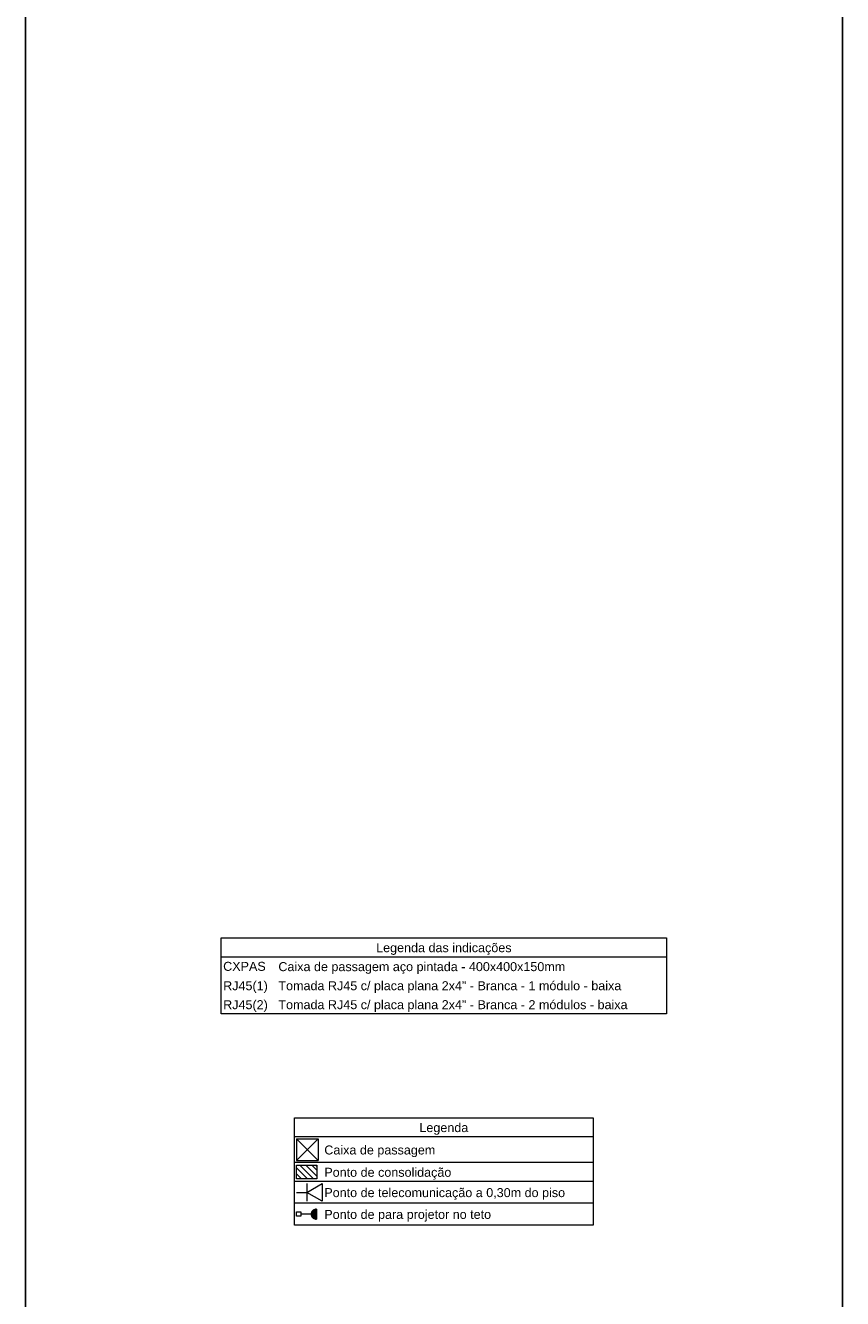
# Model space of a CAD drawing. Header units: millimetres. Extents: x 55082 to 85113, y -5867 to -946.
# Tile 76 of 77: x 84113 to 85113, y -4267 to -2708. Entities that reach past the tile are written whole.
import ezdxf

# ---------------------------------------------------------------- set-up
doc = ezdxf.new("R2010")
doc.units = ezdxf.units.MM
doc.header["$MEASUREMENT"] = 0
doc.layers.add('DI-Tabelas', color=7, linetype='Continuous', lineweight=5)
doc.layers.add('P-SIMBOL', color=5, linetype='Continuous', lineweight=20)
doc.layers.add('M-6', color=6, linetype='Continuous')
doc.styles.add('Arial', font='arial.ttf')

msp = doc.modelspace()

# ---------------------------------------------------------------- hatches: boundary and pattern name
at = {"layer": 'P-SIMBOL', "linetype": 'Continuous'}
for points in [[(84462.6, -4163.3), (84462.6, -4163.3), (84468.8, -4163.3), (84468.8, -4163.3), (84468.8, -4157), (84467.7, -4157.2), (84466.5, -4157.5), (84465.6, -4157.9), (84464.9, -4158.4), (84464.4, -4159), (84463.6, -4159.9), (84463.1, -4160.8), (84462.8, -4161.9)], [(84462.6, -4163.3), (84462.6, -4163.3), (84468.8, -4163.3), (84468.8, -4163.3), (84468.8, -4169.5), (84467.7, -4169.4), (84466.5, -4169.1), (84465.6, -4168.6), (84464.9, -4168.2), (84464.4, -4167.5), (84463.6, -4166.7), (84463.1, -4165.7), (84462.8, -4164.7)]]:
    msp.add_hatch(color=256, dxfattribs=at).paths.add_polyline_path(points)

# ---------------------------------------------------------------- linework, layer by layer
at = {"layer": 'DI-Tabelas'}
for p, q in [((84352.2, -3848.4), (84352.2, -3825.1)), ((84352.2, -3825.1), (84897.4, -3825.1)), ((84897.4, -3825.1), (84897.4, -3848.4)), ((84897.4, -3848.4), (84352.2, -3848.4)), ((84352.2, -3871.6), (84352.2, -3848.4)), ((84897.4, -3848.4), (84897.4, -3871.6)), ((84352.2, -3894.9), (84352.2, -3871.6)), ((84897.4, -3871.6), (84897.4, -3894.9)), ((84352.2, -3918.1), (84352.2, -3894.9)), ((84897.4, -3894.9), (84897.4, -3918.1)), ((84419.8, -3918.1), (84352.2, -3918.1)), ((84897.4, -3918.1), (84419.8, -3918.1)), ((84441.9, -4068.6), (84441.9, -4045.3)), ((84441.9, -4045.3), (84807.6, -4045.3)), ((84807.6, -4045.3), (84807.6, -4068.6)), ((84807.6, -4068.6), (84441.9, -4068.6)), ((84441.9, -4100.1), (84441.9, -4068.6)), ((84807.6, -4068.6), (84807.6, -4100.1)), ((84476, -4100.1), (84441.9, -4100.1)), ((84441.9, -4123.4), (84441.9, -4100.1)), ((84807.6, -4100.1), (84476, -4100.1)), ((84807.6, -4100.1), (84807.6, -4123.4)), ((84476, -4123.4), (84441.9, -4123.4)), ((84441.9, -4176.6), (84441.9, -4123.4)), ((84807.6, -4123.4), (84476, -4123.4)), ((84807.6, -4123.4), (84807.6, -4176.6)), ((84476, -4150), (84441.9, -4150)), ((84807.6, -4150), (84476, -4150)), ((84807.6, -4176.6), (84441.9, -4176.6))]:
    msp.add_line(p, q, dxfattribs=at)
at = {"layer": 'M-6'}
for p, q in [((84112.7, -1745.9), (84112.7, -5866.1)), ((85112.7, -1745.9), (85112.7, -5866.1))]:
    msp.add_line(p, q, dxfattribs=at)
at = {"layer": 'P-SIMBOL', "color": 7}
for p, q in [((84444.4, -4071.1), (84470.9, -4071.1)), ((84444.4, -4071.1), (84444.4, -4097.6)), ((84444.4, -4071.1), (84470.9, -4097.6)), ((84470.9, -4071.1), (84444.4, -4097.6)), ((84470.9, -4071.1), (84470.9, -4097.6)), ((84444.4, -4097.6), (84470.9, -4097.6)), ((84444.4, -4120.1), (84444.4, -4103.4)), ((84444.4, -4103.4), (84469.5, -4103.4)), ((84458, -4120.1), (84444.4, -4106.5)), ((84450.6, -4120.1), (84444.4, -4113.9)), ((84465.3, -4120.1), (84448.7, -4103.4)), ((84469.5, -4116.9), (84456, -4103.4)), ((84469.5, -4109.5), (84463.4, -4103.4)), ((84469.5, -4105.1), (84467.8, -4103.4)), ((84469.5, -4103.4), (84469.5, -4120.1)), ((84469.5, -4120.1), (84444.4, -4120.1)), ((84457.2, -4136.7), (84476, -4125.9)), ((84457.2, -4125.9), (84457.2, -4147.5)), ((84476, -4125.9), (84476, -4147.5)), ((84444.4, -4136.7), (84457.2, -4136.7)), ((84476, -4147.5), (84457.2, -4136.7))]:
    msp.add_line(p, q, dxfattribs=at)
at = {"layer": 'P-SIMBOL'}
for p, q in [((84444.4, -4165.9), (84444.4, -4160.6)), ((84444.4, -4160.6), (84449.7, -4160.6)), ((84449.7, -4160.6), (84449.7, -4165.9)), ((84468.8, -4157), (84468.8, -4169.5)), ((84449.7, -4165.9), (84444.4, -4165.9)), ((84462.6, -4163.3), (84449.7, -4163.3))]:
    msp.add_line(p, q, dxfattribs=at)
msp.add_lwpolyline([(84468.8, -4157), (84467.7, -4157.1), (84466.7, -4157.4), (84465.7, -4157.9), (84464.8, -4158.5), (84464, -4159.3), (84463.4, -4160.2), (84462.9, -4161.1), (84462.6, -4162.2), (84462.6, -4163.3), (84462.6, -4164.4), (84462.9, -4165.4), (84463.4, -4166.4), (84464, -4167.3), (84464.8, -4168.1), (84465.7, -4168.7), (84466.7, -4169.2), (84467.7, -4169.4), (84468.8, -4169.5)], dxfattribs=at)

# ---------------------------------------------------------------- texts
at = {"layer": 'DI-Tabelas', "char_height": 11, "line_spacing_factor": 0.6, "style": 'Arial'}
for s, insert, width, attachment_point in [('Legenda das indicações', (84624.8, -3845.9), 331.442, 8), ('CXPAS', (84354.7, -3865.5), 104.232, 7), ('Caixa de passagem aço pintada - 400x400x150mm', (84422.3, -3869.1), 702.072, 7), ('RJ45(1)', (84354.7, -3892.4), 109.296, 7), ('Tomada RJ45 c/ placa plana 2x4" - Branca - 1 módulo - baixa', (84422.3, -3892.4), 839.303, 7), ('RJ45(2)', (84354.7, -3915.6), 109.296, 7), ('Tomada RJ45 c/ placa plana 2x4" - Branca - 2 módulos - baixa', (84422.3, -3915.6), 854.68, 7), ('Legenda', (84624.8, -4066.1), 119.608, 8), ('Caixa de passagem', (84478.5, -4093.5), 271.613, 7), ('Ponto de consolidação', (84478.5, -4120.9), 310.934, 7), ('Ponto de telecomunicação a 0,30m do piso', (84478.5, -4145.8), 589.338, 7), ('Ponto de para projetor no teto', (84478.5, -4172.4), 589.338, 7)]:
    msp.add_mtext(s, dxfattribs=dict(at, insert=insert, width=width, attachment_point=attachment_point))

doc.saveas('drawing.dxf')
